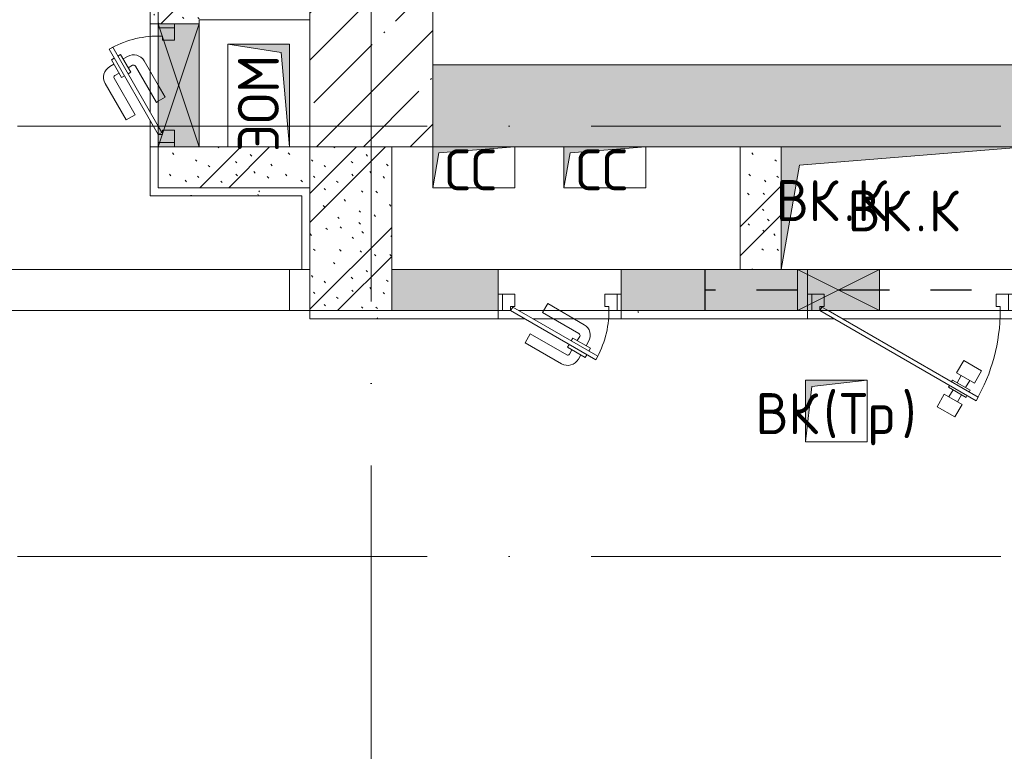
# Model space of a CAD drawing. Header units: millimetres. Extents: x 83162 to 161202, y 56220 to 105342.
# Tile 27 of 209: x 103012 to 105415, y 89525 to 91310. Entities that reach past the tile are written whole.
import ezdxf

# ---------------------------------------------------------------- set-up
doc = ezdxf.new("R2010")
doc.units = ezdxf.units.MM
doc.linetypes.add('3_ Штрих_ 1 х 1 мм', pattern=[200, 100, -100])
doc.linetypes.add('4_ Штрихпунктир_ 10 х 2 мм', pattern=[1400, 1000, -200, 0, -200])
for name, color, linetype, lineweight in [('A-____-NOTE-TEXT', 5, 'Continuous', 9), ('A-DETL-GENF-OTLN', 7, 'Continuous', 9), ('A-DOOR-____-MCUT', 7, 'Continuous', 18), ('A-DOOR-____-OTLN', 7, 'Continuous', 9), ('A-DOOR-FRAM-MCUT', 7, 'Continuous', 18), ('A-GLAZ-____-MCUT', 7, 'Continuous', 9), ('A-GLAZ-____-OTLN', 7, 'Continuous', 9), ('A-GLAZ-CURT-MCUT', 7, 'Continuous', 9), ('A-GLAZ-CURT-OTLN', 7, 'Continuous', 9), ('A-GLAZ-CWMG-MCUT', 7, 'Continuous', 9), ('A-GLAZ-CWMG-OTLN', 7, 'Continuous', 9), ('A-WALL-____-MCUT', 7, 'Continuous', 9), ('A-WALL-____-OTLN', 7, 'Continuous', 9), ('A-WALL-____-PATT', 7, 'Continuous', 9), ('I-WALL-____-MCUT', 7, 'Continuous', 9), ('I-WALL-____-OTLN', 7, 'Continuous', 9), ('M-EQPM-____-OTLN', 7, 'Continuous', 9), ('S-BEAM-____-OTLN', 7, 'Continuous', 9), ('S-COLS-____-MCUT', 7, 'Continuous', 9), ('S-COLS-____-OTLN', 7, 'Continuous', 9), ('S-GRID-____-OTLN', 7, 'Continuous', 9)]:
    doc.layers.add(name, color=color, linetype=linetype, lineweight=lineweight)
doc.styles.add('GOST Common', font='GOST_Common.ttf', dxfattribs={"height": 100})
pattern_1 = [(135, (150.28, 188.64), (-282.8427, 3e-14), [5, -395]), (135, (174.9, 237.36), (-282.8427, 3e-14), [5, -395]), (135, (211.96, 236.53), (-282.8427, 3e-14), [5, -395]), (135, (114.96, 223.96), (-282.8427, 3e-14), [5, -395]), (135, (77.54, 223.96), (-282.8427, 3e-14), [5, -395]), (135, (57.44, 184.52), (-282.8427, 3e-14), [5, -395]), (135, (66.21, 142.9), (-282.8427, 3e-14), [5, -395]), (135, (107.33, 161), (-282.8427, 3e-14), [5, -395]), (135, (99.08, 130.94), (-282.8427, 3e-14), [5, -395]), (135, (22.6, 136.46), (-282.8427, 3e-14), [5, -395]), (135, (21.16, 168.08), (-282.8427, 3e-14), [5, -395]), (135, (46.13, 96.12), (-282.8427, 3e-14), [5, -395]), (135, (3.54, 74.6), (-282.8427, 3e-14), [5, -395]), (135, (40.3, 47.56), (-282.8427, 3e-14), [5, -395]), (135, (39.77, 18.47), (-282.8427, 3e-14), [5, -395]), (135, (76.94, 37.28), (-282.8427, 3e-14), [5, -395]), (135, (114.18, 62.4), (-282.8427, 3e-14), [5, -395]), (135, (139.87, 90.2), (-282.8427, 3e-14), [5, -395]), (135, (141.44, 15.82), (-282.8427, 3e-14), [5, -395]), (135, (188.69, 26.73), (-282.8427, 3e-14), [5, -395]), (135, (176.14, 51.36), (-282.8427, 3e-14), [5, -395]), (135, (177.03, 0), (-282.8427, 3e-14), [5, -395]), (135, (276.61, 8.22), (-282.8427, 3e-14), [5, -395]), (135, (271.19, 31.72), (-282.8427, 3e-14), [5, -395]), (135, (268.29, 119.65), (-282.8427, 3e-14), [5, -395]), (135, (237.92, 101.95), (-282.8427, 3e-14), [5, -395]), (135, (237.92, 158.27), (-282.8427, 3e-14), [5, -395]), (135, (260.4, 204.35), (-282.8427, 3e-14), [5, -395]), (135, (275.54, 235.4), (-282.8427, 3e-14), [5, -395]), (135, (117.62, 268.96), (-282.8427, 3e-14), [5, -395]), (135, (203.62, 273.83), (-282.8427, 3e-14), [5, -395]), (135, (47.24, 279.3), (-282.8427, 3e-14), [5, -395]), (135, (23.2, 266.16), (-282.8427, 3e-14), [5, -395]), (135, (42.78, 232.52), (-282.8427, 3e-14), [5, -395]), (135, (177.76, 90.57), (-282.8427, 3e-14), [5, -395]), (135, (181.12, 121.8), (-282.8427, 3e-14), [5, -395]), (135, (206.73, 172.06), (-282.8427, 3e-14), [5, -395]), (135, (143.14, 136.62), (-282.8427, 3e-14), [5, -395]), (135, (211.51, 131.86), (-282.8427, 3e-14), [5, -395]), (135, (81.47, 95.1), (-282.8427, 3e-14), [5, -395]), (135, (235.13, 60.46), (-282.8427, 3e-14), [5, -395]), (135, (242.24, 4.89), (-282.8427, 3e-14), [5, -395]), (45, (0, 106.07), (-282.8427, 0), []), (45, (106.07, 0), (-282.8427, 0), []), (45, (176.78, 0), (-282.8427, 0), []), (45, (0, 176.78), (-282.8427, 0), [])]
pattern_2 = [(0, (0, 0), (203.2, 50.8), [3.353, -149.047, 3.353, -149.047, -812.8]), (0, (0, 0), (203.2, 50.8), [-304.8, 3.353, -301.447, 3.353, -149.047, -355.6]), (0, (0, 0), (203.2, 50.8), [-762, 3.353, -98.247, 3.353, -250.647]), (120, (76.2, 25.4), (-145.59409, 150.576362), [3.353, -149.047, 3.353, -149.047, -812.8]), (120, (76.2, 25.4), (-145.59409, 150.576362), [-304.8, 3.353, -301.447, 3.353, -149.047, -355.6]), (120, (76.2, 25.4), (-145.59409, 150.576362), [-762, 3.353, -98.247, 3.353, -250.647]), (240, (101.6, 127), (-57.60591, -201.376362), [3.353, -149.047, 3.353, -149.047, -812.8]), (240, (101.6, 127), (-57.60591, -201.376362), [-304.8, 3.353, -301.447, 3.353, -149.047, -355.6]), (240, (101.6, 127), (-57.60591, -201.376362), [-762, 3.353, -98.247, 3.353, -250.647])]

# ---------------------------------------------------------------- blocks, each defined once
blk = doc.blocks.new('АР_Канал вертикальный прямоугольный - ВК_К-6739380-ВКК_01_К3_З_ЭОМ_греющий кабель_')
at = {"layer": 'A-DETL-GENF-OTLN', "lineweight": 5, "true_color": 0xf4f4f4}
blk.add_hatch(color=7, dxfattribs=at).paths.add_polyline_path([(-300, -150), (-255, 105), (300, 150), (-300, 150)])
at = {"layer": 'A-DETL-GENF-OTLN', "color": 254, "lineweight": 13, "true_color": 0xcccccc}
for p, q in [((300, 150), (-300, 150)), ((-300, 150), (-300, -150)), ((300, 150), (-300, 150)), ((-300, 150), (-300, -150)), ((-255, 105), (300, 150)), ((-255, 105), (300, 150)), ((300, -150), (300, 150)), ((-300, -150), (-255, 105)), ((-300, -150), (-255, 105)), ((-300, -150), (300, -150))]:
    blk.add_line(p, q, dxfattribs=at)
at = {"layer": 'M-EQPM-____-OTLN', "color": 254, "lineweight": 5, "true_color": 0xcccccc}
for p, q in [((-300, -150), (-300, 150)), ((-300, 150), (300, 150)), ((300, 150), (300, -150)), ((300, -150), (-300, -150))]:
    blk.add_line(p, q, dxfattribs=at)
blk = doc.blocks.new('АР_Канал вертикальный прямоугольный - СС-7918170-ВКК_01_К3_З_ЭОМ_греющий кабель_')
at = {"layer": 'A-DETL-GENF-OTLN', "lineweight": 5, "true_color": 0xf4f4f4}
blk.add_hatch(color=7, dxfattribs=at).paths.add_polyline_path([(-100, -50), (-85, 35), (100, 50), (-100, 50)])
at = {"layer": 'A-DETL-GENF-OTLN', "color": 254, "lineweight": 13, "true_color": 0xcccccc}
for p, q in [((100, 50), (-100, 50)), ((-100, 50), (-100, -50)), ((100, 50), (-100, 50)), ((-100, 50), (-100, -50)), ((-85, 35), (100, 50)), ((-85, 35), (100, 50)), ((100, -50), (100, 50)), ((-100, -50), (-85, 35)), ((-100, -50), (-85, 35)), ((-100, -50), (100, -50))]:
    blk.add_line(p, q, dxfattribs=at)
at = {"layer": 'M-EQPM-____-OTLN', "color": 254, "lineweight": 5, "true_color": 0xcccccc}
for p, q in [((-100, -50), (-100, 50)), ((-100, 50), (100, 50)), ((100, 50), (100, -50)), ((100, -50), (-100, -50))]:
    blk.add_line(p, q, dxfattribs=at)
blk = doc.blocks.new('КР_Колонна_ЖБ_Прямоугольная - 300x2400h_B40-V2-ВКК_01_К3_З_ЭОМ_греющий кабель_')
at = {"layer": 'S-COLS-____-OTLN', "lineweight": 5, "true_color": 0xcccccc}
h = blk.add_hatch(dxfattribs=at)
h.set_pattern_fill('FP_6', color=254, style=0, pattern_type=2)
h.set_pattern_definition([(225, (103870, 92200), (114.04925, -114.04925), []), (225, (103755.95, 92200), (114.04925, -114.04925), [201.613, -40.323, 3.353, -36.97])])
h.paths.add_polyline_path([(-150, 1200), (-150, -1200), (150, -1200), (150, 1200)])
at = {"layer": 'S-COLS-____-MCUT', "color": 254, "lineweight": 5, "true_color": 0xcccccc}
for p, q in [((150, 1200), (-150, 1200)), ((-150, 1200), (-150, -500)), ((150, -1200), (150, 1200)), ((-150, -800), (-150, -1200)), ((-150, -1200), (150, -1200))]:
    blk.add_line(p, q, dxfattribs=at)
blk = doc.blocks.new('Системная панель - С остеклением-3552978-ВКК_01_К3_З_ЭОМ_греющий кабель_')
at = {"layer": 'A-GLAZ-CURT-MCUT', "color": 254, "lineweight": 5, "true_color": 0xcccccc}
for p, q in [((375, 50), (-375, 50)), ((-375, 50), (-375, -50)), ((375, -50), (375, 50)), ((-375, -50), (375, -50))]:
    blk.add_line(p, q, dxfattribs=at)
blk = doc.blocks.new('АР_Канал вертикальный прямоугольный - СС-7434655-ВКК_01_К3_З_ЭОМ_греющий кабель_')
at = {"layer": 'A-DETL-GENF-OTLN', "lineweight": 5, "true_color": 0xf4f4f4}
blk.add_hatch(color=7, dxfattribs=at).paths.add_polyline_path([(-100, -50), (-85, 35), (100, 50), (-100, 50)])
at = {"layer": 'A-DETL-GENF-OTLN', "color": 254, "lineweight": 13, "true_color": 0xcccccc}
for p, q in [((100, 50), (-100, 50)), ((-100, 50), (-100, -50)), ((100, 50), (-100, 50)), ((-100, 50), (-100, -50)), ((-85, 35), (100, 50)), ((-85, 35), (100, 50)), ((100, -50), (100, 50)), ((-100, -50), (-85, 35)), ((-100, -50), (-85, 35)), ((-100, -50), (100, -50))]:
    blk.add_line(p, q, dxfattribs=at)
at = {"layer": 'M-EQPM-____-OTLN', "color": 254, "lineweight": 5, "true_color": 0xcccccc}
for p, q in [((-100, -50), (-100, 50)), ((-100, 50), (100, 50)), ((100, 50), (100, -50)), ((100, -50), (-100, -50))]:
    blk.add_line(p, q, dxfattribs=at)
blk = doc.blocks.new('АР_Канал вертикальный прямоугольный - ВК_Тр_-2674209-ВКК_01_К3_З_ЭОМ_греющий кабель_')
at = {"layer": 'A-DETL-GENF-OTLN', "lineweight": 5, "true_color": 0xf4f4f4}
blk.add_hatch(color=7, dxfattribs=at).paths.add_polyline_path([(-75, -75), (-75, -74.9), (-75, 60)])
blk = doc.blocks.new('АР_Канал вертикальный прямоугольный - ВК_Тр_-5568850-ВКК_01_К3_З_ЭОМ_греющий кабель_')
at = {"layer": 'A-DETL-GENF-OTLN', "lineweight": 5, "true_color": 0xf4f4f4}
blk.add_hatch(color=7, dxfattribs=at).paths.add_polyline_path([(-75, -75), (-60, 60), (75, 75), (-75, 75)])
at = {"layer": 'A-DETL-GENF-OTLN', "color": 254, "lineweight": 13, "true_color": 0xcccccc}
for p, q in [((75, 75), (-75, 75)), ((-75, 75), (-75, -75)), ((75, 75), (-75, 75)), ((-75, 75), (-75, -75)), ((-60, 60), (75, 75)), ((-60, 60), (75, 75)), ((75, -75), (75, 75)), ((-75, -75), (-60, 60)), ((-75, -75), (-60, 60)), ((-75, -75), (75, -75))]:
    blk.add_line(p, q, dxfattribs=at)
at = {"layer": 'M-EQPM-____-OTLN', "color": 254, "lineweight": 5, "true_color": 0xcccccc}
for p, q in [((-75, -75), (-75, 75)), ((-75, 75), (75, 75)), ((75, 75), (75, -75)), ((75, -75), (-75, -75))]:
    blk.add_line(p, q, dxfattribs=at)
blk = doc.blocks.new('АР_Канал вертикальный прямоугольный - ЭОМ-3365983-ВКК_01_К3_З_ЭОМ_греющий кабель_')
at = {"layer": 'A-DETL-GENF-OTLN', "lineweight": 5, "true_color": 0xf4f4f4}
blk.add_hatch(color=7, dxfattribs=at).paths.add_polyline_path([(125, 75), (-125, 75), (-125, -75), (-105, 55)])
at = {"layer": 'A-DETL-GENF-OTLN', "color": 254, "lineweight": 13, "true_color": 0xcccccc}
for p, q in [((125, 75), (-125, 75)), ((-125, 75), (-125, -75)), ((125, 75), (-125, 75)), ((-125, 75), (-125, -75)), ((-105, 55), (125, 75)), ((-105, 55), (125, 75)), ((-125, -75), (-105, 55)), ((-125, -75), (-105, 55)), ((-125, -75), (125, -75))]:
    blk.add_line(p, q, dxfattribs=at)
at = {"layer": 'M-EQPM-____-OTLN', "color": 254, "lineweight": 5, "true_color": 0xcccccc}
for p, q in [((-125, -75), (-125, 75)), ((-125, 75), (125, 75)), ((125, -75), (-125, -75))]:
    blk.add_line(p, q, dxfattribs=at)
blk = doc.blocks.new('АР_Отверстие прямоугольное - ВК_К-4526024-ВКК_01_К3_З_ЭОМ_греющий кабель_')
at = {"layer": 'A-DETL-GENF-OTLN', "lineweight": 5, "true_color": 0xf9f9f9}
blk.add_hatch(color=7, dxfattribs=at).paths.add_polyline_path([(225, 50), (25, 50), (25, -50), (225, -50)])
at = {"layer": 'A-DETL-GENF-OTLN', "color": 254, "lineweight": 5, "true_color": 0xcccccc}
for p, q in [((225, 50), (25, -50)), ((25, 50), (225, -50))]:
    blk.add_line(p, q, dxfattribs=at)
at = {"layer": 'A-DETL-GENF-OTLN', "color": 254, "lineweight": 13, "true_color": 0xcccccc}
for p, q in [((225, 50), (25, 50)), ((25, 50), (25, -50)), ((225, -50), (225, 50))]:
    blk.add_line(p, q, dxfattribs=at)
at = {"layer": 'A-GLAZ-____-MCUT', "color": 254, "lineweight": 5, "true_color": 0xcccccc}
for p, q in [((25, 50), (25, -50)), ((225, 50), (225, -50))]:
    blk.add_line(p, q, dxfattribs=at)
blk = doc.blocks.new('АР_Дверь однопольная - 500х1300h_400__ЭОМ_СС_EI60-4504893-ВКК_01_К3_З_ЭОМ_греющий кабель_')
at = {"layer": 'A-DOOR-____-MCUT', "color": 254, "lineweight": 13, "true_color": 0xcccccc}
for p, q in [((-161.1, 270), (-166.1, 261.3)), ((220, 50), (-161.1, 270)), ((-166.1, 261.3), (200, 50)), ((200, 50), (215, 41.3)), ((215, 41.3), (220, 50))]:
    blk.add_line(p, q, dxfattribs=at)
at = {"layer": 'A-DOOR-____-OTLN', "color": 254, "lineweight": 5, "true_color": 0xcccccc}
for p, q in [((-126.9, 279.2), (-109.4, 309.5)), ((-109.4, 309.5), (-66.1, 284.5)), ((-83.6, 254.2), (-126.9, 279.2)), ((-125.6, 255.3), (-115.6, 272.6)), ((-66.1, 284.5), (-83.6, 254.2)), ((-144.4, 248.8), (-146.9, 244.5)), ((-146.9, 244.5), (-103.6, 219.5)), ((-139.4, 257.5), (-136.9, 261.8)), ((-136.9, 261.8), (-93.6, 236.8)), ((-104.9, 243.3), (-94.9, 260.7)), ((-174.4, 196.9), (-156.9, 227.2)), ((-156.9, 227.2), (-113.6, 202.2)), ((-135.6, 238), (-145.6, 220.7)), ((-114.9, 226), (-124.9, 208.7)), ((-103.6, 219.5), (-101.1, 223.8)), ((-93.6, 236.8), (-96.1, 232.5)), ((-131.1, 171.9), (-174.4, 196.9)), ((-113.6, 202.2), (-131.1, 171.9))]:
    blk.add_line(p, q, dxfattribs=at)
blk.add_arc((220, 50), 440, 150, 180, dxfattribs=at)
at = {"layer": 'A-DOOR-FRAM-MCUT', "color": 254, "lineweight": 13, "true_color": 0xcccccc}
for p, q in [((-240, 50), (-250, 50)), ((-220, 50), (-240, 50)), ((-240, 50), (-240, 10)), ((-220, 40), (-220, 50)), ((240, 50), (220, 50)), ((220, 50), (220, 40)), ((240, 10), (240, 50)), ((240, 50), (250, 50)), ((-210, 40), (-220, 40)), ((-210, 10), (-210, 40)), ((220, 40), (210, 40)), ((210, 40), (210, 10)), ((-240, 10), (-250, 10)), ((-240, 10), (-210, 10)), ((210, 10), (240, 10)), ((240, 10), (250, 10))]:
    blk.add_line(p, q, dxfattribs=at)
blk = doc.blocks.new('Прямоугольный импост - 100Х50-3553542-ВКК_01_К3_З_ЭОМ_греющий кабель_')
at = {"layer": 'A-GLAZ-CWMG-MCUT', "color": 254, "lineweight": 5, "true_color": 0xcccccc}
for p, q in [((0, 50), (-50, 50)), ((-50, 50), (-50, -50)), ((0, -50), (0, 50)), ((-50, -50), (0, -50))]:
    blk.add_line(p, q, dxfattribs=at)
blk = doc.blocks.new('АР_Дверь однопольная - 300х400h_200__ЭОМ_СС_EI60-4501301-ВКК_01_К3_З_ЭОМ_греющий кабель_')
at = {"layer": 'A-DOOR-____-MCUT', "color": 254, "lineweight": 13, "true_color": 0xcccccc}
for p, q in [((87.8, 170), (-120, 50)), ((92.8, 161.3), (87.8, 170)), ((-100, 50), (92.8, 161.3)), ((-120, 50), (-115, 41.3)), ((-115, 41.3), (-100, 50))]:
    blk.add_line(p, q, dxfattribs=at)
at = {"layer": 'A-DOOR-____-OTLN', "color": 254, "lineweight": 5, "true_color": 0xcccccc}
for p, q in [((-84.4, 128.3), (4.4, 179.6)), ((51.4, 158.2), (45.4, 168.6)), ((-71.9, 106.7), (16.9, 157.9)), ((62.2, 164.4), (18.9, 139.4)), ((29.7, 145.7), (23.7, 156.1)), ((66.2, 157.5), (62.2, 164.4)), ((71.2, 148.8), (75.2, 141.9)), ((-71.9, 106.7), (-84.4, 128.3)), ((18.9, 139.4), (22.9, 132.5)), ((31.9, 116.9), (27.9, 123.8)), ((75.2, 141.9), (31.9, 116.9)), ((42.7, 123.2), (48.7, 112.8)), ((64.4, 135.7), (70.4, 125.3)), ((-41.9, 54.7), (46.9, 105.9)), ((0, 50), (59.4, 84.3)), ((-41.9, 54.7), (-39.2, 50)), ((-39.2, 50), (-29.4, 33)), ((-29.4, 33), (0, 50))]:
    blk.add_line(p, q, dxfattribs=at)
for centre, radius, start, end in [((19.4, 153.6), 30, 30, 120), ((-120, 50), 240, 360, 30), ((19.4, 153.6), 4.99, 30, 120), ((44.4, 110.3), 30, 300, 30), ((44.4, 110.3), 4.99, 300, 30)]:
    blk.add_arc(centre, radius, start, end, dxfattribs=at)
at = {"layer": 'A-DOOR-FRAM-MCUT', "color": 254, "lineweight": 13, "true_color": 0xcccccc}
for p, q in [((-140, 50), (-150, 50)), ((-120, 50), (-140, 50)), ((-140, 50), (-140, 10)), ((-120, 40), (-120, 50)), ((140, 50), (120, 50)), ((120, 50), (120, 40)), ((140, 10), (140, 50)), ((140, 50), (150, 50)), ((-110, 40), (-120, 40)), ((-110, 10), (-110, 40)), ((120, 40), (110, 40)), ((110, 40), (110, 10)), ((-140, 10), (-150, 10)), ((-140, 10), (-110, 10)), ((110, 10), (140, 10)), ((140, 10), (150, 10))]:
    blk.add_line(p, q, dxfattribs=at)
blk = doc.blocks.new('АР_Дверь однопольная - 300х400h_200__ЭОМ_СС_EI60-4501351-ВКК_01_К3_З_ЭОМ_греющий кабель_')
at = {"layer": 'A-DOOR-____-MCUT', "color": 254, "lineweight": 13, "true_color": 0xcccccc}
for p, q in [((-87.8, 170), (-92.8, 161.3)), ((120, 50), (-87.8, 170)), ((-92.8, 161.3), (115, 41.3)), ((115, 41.3), (120, 50))]:
    blk.add_line(p, q, dxfattribs=at)
at = {"layer": 'A-DOOR-____-OTLN', "color": 254, "lineweight": 5, "true_color": 0xcccccc}
for p, q in [((-51.4, 158.2), (-45.4, 168.6)), ((84.4, 128.3), (-4.4, 179.6)), ((-71.2, 148.8), (-75.2, 141.9)), ((-66.2, 157.5), (-62.2, 164.4)), ((-62.2, 164.4), (-18.9, 139.4)), ((-29.7, 145.7), (-23.7, 156.1)), ((71.9, 106.7), (-16.9, 157.9)), ((-75.2, 141.9), (-31.9, 116.9)), ((-64.4, 135.7), (-70.4, 125.3)), ((-42.7, 123.2), (-48.7, 112.8)), ((-31.9, 116.9), (-27.9, 123.8)), ((-18.9, 139.4), (-22.9, 132.5)), ((71.9, 106.7), (84.4, 128.3)), ((41.9, 54.7), (-46.9, 105.9)), ((29.4, 33), (-59.4, 84.3)), ((41.9, 54.7), (29.4, 33))]:
    blk.add_line(p, q, dxfattribs=at)
for centre, radius, start, end in [((120, 50), 240, 150, 180), ((-19.4, 153.6), 30, 60, 150), ((-19.4, 153.6), 4.99, 60, 150), ((-44.4, 110.3), 30, 150, 240), ((-44.4, 110.3), 4.99, 150, 240)]:
    blk.add_arc(centre, radius, start, end, dxfattribs=at)
at = {"layer": 'A-DOOR-FRAM-MCUT', "color": 254, "lineweight": 13, "true_color": 0xcccccc}
for p, q in [((-140, 50), (-150, 50)), ((-120, 50), (-140, 50)), ((-140, 50), (-140, 10)), ((-120, 40), (-120, 50)), ((140, 50), (120, 50)), ((120, 50), (120, 40)), ((140, 10), (140, 50)), ((140, 50), (150, 50)), ((-110, 40), (-120, 40)), ((-110, 10), (-110, 40)), ((120, 40), (110, 40)), ((110, 40), (110, 10)), ((-140, 10), (-150, 10)), ((-140, 10), (-110, 10)), ((110, 10), (140, 10)), ((140, 10), (150, 10))]:
    blk.add_line(p, q, dxfattribs=at)
blk = doc.blocks.new('АР_Отверстие прямоугольное - ЭОМ-4528324-ВКК_01_К3_З_ЭОМ_греющий кабель_')
at = {"layer": 'A-DETL-GENF-OTLN', "lineweight": 5, "true_color": 0xf9f9f9}
blk.add_hatch(color=7, dxfattribs=at).paths.add_polyline_path([(275, 50), (-25, 50), (-25, -50), (275, -50)])
at = {"layer": 'A-DETL-GENF-OTLN', "color": 254, "lineweight": 5, "true_color": 0xcccccc}
for p, q in [((275, 50), (-25, -50)), ((-25, 50), (275, -50))]:
    blk.add_line(p, q, dxfattribs=at)
at = {"layer": 'A-DETL-GENF-OTLN', "color": 254, "lineweight": 13, "true_color": 0xcccccc}
for p, q in [((275, 50), (-25, 50)), ((-25, 50), (-25, -50)), ((275, -50), (275, 50)), ((-25, -50), (275, -50))]:
    blk.add_line(p, q, dxfattribs=at)
at = {"layer": 'A-GLAZ-____-MCUT', "color": 254, "lineweight": 5, "true_color": 0xcccccc}
for p, q in [((-25, 50), (-25, -50)), ((275, 50), (275, -50))]:
    blk.add_line(p, q, dxfattribs=at)
blk = doc.blocks.new('АР_Перемычка - 100_Ар_10x2_250-250-4504935-ВКК_01_К3_З_ЭОМ_греющий кабель_')
at = {"layer": 'A-DETL-GENF-OTLN', "color": 254, "linetype": '3_ Штрих_ 1 х 1 мм', "lineweight": 25, "true_color": 0xdcdcdc}
for p, q in [((-500, 50), (-500, -50)), ((500, 50), (500, -50)), ((-500, 0), (-350, 0)), ((-350, 0), (75, 0)), ((75, 0), (275, 0)), ((275, 0), (500, 0))]:
    blk.add_line(p, q, dxfattribs=at)
blk = doc.blocks.new('240311_Наметкина 10_РД_АР_К3_R21_rvt-1-ВКК_01_К3_З_ЭОМ_греющий кабель_')
at = {"layer": 'A-WALL-____-PATT', "lineweight": 5, "true_color": 0xcccccc}
h = blk.add_hatch(dxfattribs=at)
h.set_pattern_fill('FP_29', color=254, style=0, pattern_type=2)
h.set_pattern_definition(pattern_1)
h.paths.add_polyline_path([(103350, 91300), (103450, 91300), (103450, 91660), (103350, 91660), (103350, 91381.7)])
h.paths.add_polyline_path([(103350, 92160), (103450, 92160), (103450, 92520), (103350, 92520), (103350, 92250)])
h.paths.add_polyline_path([(103350, 92820), (103450, 92820), (103450, 92920), (103350, 92920)])
h = blk.add_hatch(dxfattribs=at)
h.set_pattern_fill('FP_29', color=254, style=0, pattern_type=2)
h.set_pattern_definition(pattern_1)
h.paths.add_polyline_path([(110320, 91000), (110320, 91200), (104020, 91200), (104020, 91000), (109991.5, 91000)])
h = blk.add_hatch(dxfattribs=at)
h.set_pattern_fill('FP_29', color=254, style=0, pattern_type=2)
h.set_pattern_definition(pattern_1)
h.paths.add_polyline_path([(103350, 90900), (103720, 90900), (103720, 91000), (103350, 91000)])
h = blk.add_hatch(dxfattribs=at)
h.set_pattern_fill('FP_29', color=254, style=0, pattern_type=2)
h.set_pattern_definition(pattern_1)
h.paths.add_polyline_path([(103720, 90600), (103920, 90600), (103920, 91000), (103720, 91000), (103720, 90719.2)])
h = blk.add_hatch(dxfattribs=at)
h.set_pattern_fill('FP_29', color=254, style=0, pattern_type=2)
h.set_pattern_definition(pattern_1)
h.paths.add_polyline_path([(104870, 90700), (104870, 91000), (104770, 91000), (104770, 90700)])
h = blk.add_hatch(dxfattribs=at)
h.set_pattern_fill('FP_29', color=254, style=0, pattern_type=2)
h.set_pattern_definition(pattern_1)
h.paths.add_polyline_path([(108345, 90600), (108345, 90700), (108195, 90700), (108195, 90600)])
h.paths.add_polyline_path([(107495, 90600), (107495, 90700), (105435, 90700), (105435, 90600), (105735, 90600)])
h.paths.add_polyline_path([(104910, 90600), (104935, 90600), (104935, 90700), (104480, 90700), (104480, 90600), (104870, 90600)])
h.paths.add_polyline_path([(103920, 90600), (104180, 90600), (104180, 90700), (103920, 90700)])
at = {"layer": 'A-WALL-____-MCUT', "color": 254, "lineweight": 5, "true_color": 0xcccccc}
blk.add_line((103720, 90900), (103720, 91000), dxfattribs=at)
at = {"layer": 'I-WALL-____-MCUT', "color": 254, "lineweight": 5, "true_color": 0xcccccc}
for p, q in [((103350, 91480), (103350, 91300)), ((103350, 91300), (103450, 91300)), ((103450, 91300), (103450, 91310)), ((103450, 91310), (103720, 91310)), ((109145, 91200), (104020, 91200)), ((103450, 91000), (103350, 91000)), ((103350, 91000), (103350, 90900)), ((103720, 91000), (103450, 91000)), ((103920, 90600), (103920, 91000)), ((104220, 91000), (104340, 91000)), ((104540, 91000), (104870, 91000)), ((104770, 91000), (104770, 90700)), ((104870, 91000), (104770, 91000)), ((103350, 90900), (103720, 90900)), ((103720, 90900), (103720, 90600)), ((104180, 90700), (103920, 90700)), ((103920, 90700), (103920, 90600)), ((104180, 90600), (104180, 90700)), ((104870, 90700), (104480, 90700)), ((104480, 90700), (104480, 90600)), ((104770, 90700), (104870, 90700)), ((104935, 90600), (104935, 90700)), ((103720, 90600), (103920, 90600)), ((103920, 90600), (104180, 90600)), ((104480, 90600), (104910, 90600)), ((104910, 90600), (104935, 90600))]:
    blk.add_line(p, q, dxfattribs=at)
at = {"layer": 'I-WALL-____-OTLN', "color": 254, "lineweight": 5, "true_color": 0xcccccc}
for p, q in [((103450, 91300), (103350, 91300)), ((103350, 91290), (103350, 91300)), ((103450, 91300), (103450, 91000)), ((103350, 91050), (103350, 91270)), ((103350, 91000), (103350, 91010)), ((103450, 91000), (103350, 91000)), ((104180, 90700), (104480, 90700)), ((104190, 90600), (104180, 90600)), ((104450, 90600), (104230, 90600)), ((104480, 90600), (104470, 90600)), ((104945, 90600), (104935, 90600)), ((105110, 90600), (104985, 90600)), ((105405, 90600), (105110, 90600))]:
    blk.add_line(p, q, dxfattribs=at)
at = {"layer": 'A-DOOR-____-OTLN', "color": 254, "lineweight": 5, "true_color": 0xcccccc}
for name, p, rotation in [('АР_Дверь однопольная - 300х400h_200__ЭОМ_СС_EI60-4501301-ВКК_01_К3_З_ЭОМ_греющий кабель_', (103400, 91150), 89.9999999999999), ('АР_Дверь однопольная - 300х400h_200__ЭОМ_СС_EI60-4501351-ВКК_01_К3_З_ЭОМ_греющий кабель_', (104330, 90650), 180), ('АР_Дверь однопольная - 500х1300h_400__ЭОМ_СС_EI60-4504893-ВКК_01_К3_З_ЭОМ_греющий кабель_', (105185, 90650), 180)]:
    blk.add_blockref(name, p, dxfattribs=dict(at, rotation=rotation))
at = {"layer": 'A-GLAZ-____-OTLN', "color": 254, "lineweight": 5, "true_color": 0xcccccc}
for name, p, rotation in [('АР_Отверстие прямоугольное - ЭОМ-4528324-ВКК_01_К3_З_ЭОМ_греющий кабель_', (103400, 91275), 269.9999999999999), ('АР_Отверстие прямоугольное - ВК_К-4526024-ВКК_01_К3_З_ЭОМ_греющий кабель_', (105135, 90650), 180)]:
    blk.add_blockref(name, p, dxfattribs=dict(at, rotation=rotation))
at = {"layer": 'A-GLAZ-CURT-OTLN', "color": 254, "lineweight": 5, "true_color": 0xcccccc, "rotation": 180}
blk.add_blockref('Системная панель - С остеклением-3552978-ВКК_01_К3_З_ЭОМ_греющий кабель_', (103295, 90650), dxfattribs=at)
at = {"layer": 'A-GLAZ-CWMG-OTLN', "color": 254, "lineweight": 5, "true_color": 0xcccccc}
blk.add_blockref('Прямоугольный импост - 100Х50-3553542-ВКК_01_К3_З_ЭОМ_греющий кабель_', (103720, 90650), dxfattribs=at)
at = {"layer": 'M-EQPM-____-OTLN', "color": 254, "lineweight": 5, "true_color": 0xcccccc, "rotation": 270.0000000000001}
blk.add_blockref('АР_Канал вертикальный прямоугольный - ЭОМ-3365983-ВКК_01_К3_З_ЭОМ_греющий кабель_', (103595, 91125), dxfattribs=at)
at = {"layer": 'M-EQPM-____-OTLN', "color": 254, "lineweight": 5, "true_color": 0xcccccc}
for name, p in [('АР_Канал вертикальный прямоугольный - СС-7918170-ВКК_01_К3_З_ЭОМ_греющий кабель_', (104120, 90950)), ('АР_Канал вертикальный прямоугольный - СС-7434655-ВКК_01_К3_З_ЭОМ_греющий кабель_', (104440, 90950)), ('АР_Канал вертикальный прямоугольный - ВК_К-6739380-ВКК_01_К3_З_ЭОМ_греющий кабель_', (105170, 90850)), ('АР_Канал вертикальный прямоугольный - ВК_Тр_-5568850-ВКК_01_К3_З_ЭОМ_греющий кабель_', (105005, 90355)), ('АР_Канал вертикальный прямоугольный - ВК_Тр_-2674209-ВКК_01_К3_З_ЭОМ_греющий кабель_', (105005, 90355))]:
    blk.add_blockref(name, p, dxfattribs=at)
at = {"layer": 'S-BEAM-____-OTLN', "color": 254, "lineweight": 5, "true_color": 0xcccccc, "rotation": 180}
blk.add_blockref('АР_Перемычка - 100_Ар_10x2_250-250-4504935-ВКК_01_К3_З_ЭОМ_греющий кабель_', (105185, 90650), dxfattribs=at)
at = {"layer": 'S-COLS-____-OTLN', "color": 254, "lineweight": 5, "true_color": 0xcccccc, "rotation": 180}
blk.add_blockref('КР_Колонна_ЖБ_Прямоугольная - 300x2400h_B40-V2-ВКК_01_К3_З_ЭОМ_греющий кабель_', (103870, 92200), dxfattribs=at)
at = {"layer": 'A-____-NOTE-TEXT', "color": 254, "lineweight": 5, "true_color": 0xcccccc, "insert": (103544.4, 90987.6), "char_height": 100, "width": 312.658, "attachment_point": 1, "rotation": 90, "style": 'GOST Common'}
blk.add_mtext('ЭОМ', dxfattribs=at)
at = {"layer": 'A-____-NOTE-TEXT', "color": 254, "lineweight": 5, "true_color": 0xcccccc, "char_height": 100, "attachment_point": 1, "style": 'GOST Common'}
for s, insert, width in [('СС', (104048.9, 90993.6), 176.371), ('СС', (104368.9, 90993.6), 176.371), ('ВК', (104857.4, 90918.6), 200.422), ('\\fGOST Common|b0|i0|c204|p34|;К', (105055.8, 90918.6), 96.202), ('ВК', (105032.4, 90893.6), 200.422), ('\\fGOST Common|b0|i0|c204|p34|;К', (105230.8, 90893.6), 96.202), ('\\fGOST Common|b0|i0|c204|p34|;.', (105022.8, 90918.6), 40.084), ('\\fGOST Common|b0|i0|c204|p34|;.', (105197.8, 90893.6), 40.084), ('ВК', (104807.9, 90398.6), 200.422), ('\\fGOST Common|b0|i0|c204|p34|;(', (104973.3, 90398.6), 48.101), ('Тр', (105012.9, 90398.6), 184.388), ('\\fGOST Common|b0|i0|c204|p34|;)', (105165.1, 90398.6), 48.101)]:
    blk.add_mtext(s, dxfattribs=dict(at, insert=insert, width=width))
blk = doc.blocks.new('Наметкина 10_РД_АР_К3_Отделка_R21_rvt-1-ВКК_01_К3_З_ЭОМ_греющий кабель_')
at = {"layer": 'A-WALL-____-PATT', "lineweight": 5, "true_color": 0xaaaaaa}
h = blk.add_hatch(dxfattribs=at)
h.set_pattern_fill('FP_35', color=253, style=0, pattern_type=2)
h.set_pattern_definition(pattern_2)
h.paths.add_polyline_path([(103350, 90900), (103350, 91000), (103330, 91000), (103330, 90900)])
h.paths.add_polyline_path([(103350, 91300), (103350, 91660), (103330, 91660), (103330, 91300)])
h.paths.add_polyline_path([(103330, 92160), (103350, 92160), (103350, 92520), (103330, 92520), (103330, 92250)])
h.paths.add_polyline_path([(103330, 92820), (103350, 92820), (103350, 92940), (103330, 92940)])
h = blk.add_hatch(dxfattribs=at)
h.set_pattern_fill('FP_35', color=253, style=0, pattern_type=2)
h.set_pattern_definition(pattern_2)
h.paths.add_polyline_path([(103700, 90880), (103700, 90900), (103330, 90900), (103330, 90880), (103603, 90880)])
h = blk.add_hatch(dxfattribs=at)
h.set_pattern_fill('FP_35', color=253, style=0, pattern_type=2)
h.set_pattern_definition(pattern_2)
h.paths.add_polyline_path([(108565, 90580), (108565, 90600), (108195, 90600), (108195, 90580)])
h.paths.add_polyline_path([(107495, 90580), (107495, 90600), (105435, 90600), (105435, 90580), (105735, 90580)])
h.paths.add_polyline_path([(104667.8, 90580), (104935, 90580), (104935, 90600), (104480, 90600), (104480, 90580)])
h.paths.add_polyline_path([(103720, 90580), (104180, 90580), (104180, 90600), (103720, 90600)])
at = {"layer": 'A-WALL-____-MCUT', "color": 253, "lineweight": 5, "true_color": 0xaaaaaa}
for p, q in [((103330, 91660), (103330, 91300)), ((103350, 91300), (103350, 91480)), ((103330, 91300), (103350, 91300)), ((103350, 91000), (103330, 91000)), ((103330, 91000), (103330, 90900)), ((103350, 90900), (103350, 91000)), ((103330, 90900), (103330, 90880)), ((103700, 90900), (103350, 90900)), ((103720, 90900), (103700, 90900)), ((103720, 90700), (103720, 90900)), ((103330, 90880), (103700, 90880)), ((103700, 90880), (103700, 90700)), ((103700, 90700), (103720, 90700)), ((104180, 90600), (103720, 90600)), ((103720, 90600), (103720, 90580)), ((103720, 90580), (104180, 90580)), ((104180, 90580), (104180, 90600)), ((104910, 90600), (104480, 90600)), ((104480, 90600), (104480, 90580)), ((104480, 90580), (104935, 90580)), ((104935, 90600), (104910, 90600)), ((104935, 90580), (104935, 90600))]:
    blk.add_line(p, q, dxfattribs=at)
at = {"layer": 'A-WALL-____-OTLN', "color": 253, "lineweight": 5, "true_color": 0xaaaaaa}
for p, q in [((103350, 91300), (103330, 91300)), ((103330, 91084.6), (103330, 91300)), ((103350, 91300), (103350, 91290)), ((103350, 91270), (103350, 91050)), ((103330, 91000), (103330, 91064.6)), ((103330, 91000), (103350, 91000)), ((103350, 91010), (103350, 91000)), ((104180, 90600), (104190, 90600)), ((104244.6, 90580), (104180, 90580)), ((104230, 90600), (104450, 90600)), ((104480, 90580), (104264.6, 90580)), ((104470, 90600), (104480, 90600)), ((104935, 90600), (104945, 90600)), ((104999.6, 90580), (104935, 90580)), ((104985, 90600), (105110, 90600)), ((105435, 90580), (105019.6, 90580)), ((105110, 90600), (105405, 90600))]:
    blk.add_line(p, q, dxfattribs=at)
at = {"layer": 'S-GRID-____-OTLN', "color": 254, "linetype": '4_ Штрихпунктир_ 10 х 2 мм', "lineweight": 5, "true_color": 0xcccccc}
for p, q in [((103870, 57020.1), (103870, 104542.4)), ((153009.9, 91050), (83961.5, 91050)), ((153009.9, 90000), (83961.5, 90000))]:
    blk.add_line(p, q, dxfattribs=at)

msp = doc.modelspace()

# ---------------------------------------------------------------- block references
at = {"lineweight": 5}
for name in ['Наметкина 10_РД_АР_К3_Отделка_R21_rvt-1-ВКК_01_К3_З_ЭОМ_греющий кабель_', '240311_Наметкина 10_РД_АР_К3_R21_rvt-1-ВКК_01_К3_З_ЭОМ_греющий кабель_']:
    msp.add_blockref(name, (0, 0), dxfattribs=at)

doc.saveas('drawing.dxf')
